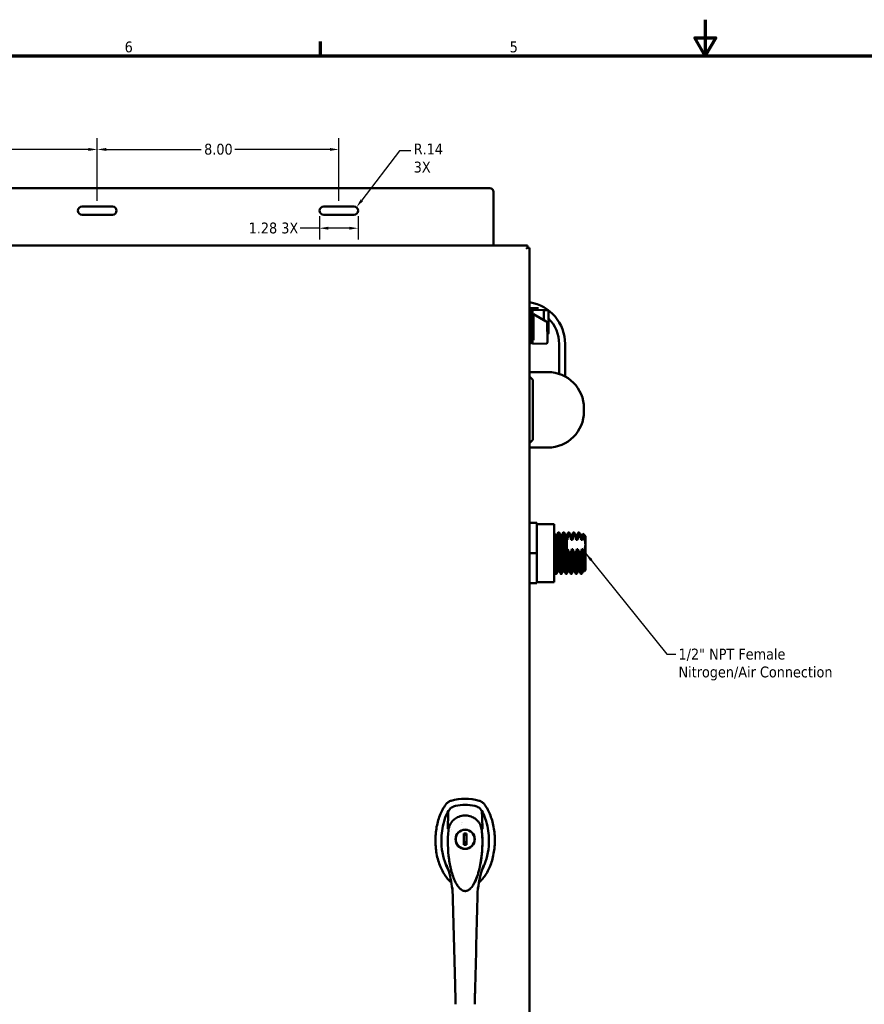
# Model space of a CAD drawing. Header units: inches. Extents: x 0 to 102, y 2 to 64.
# Tile 3 of 18: x 28 to 56, y 32 to 64. Entities that reach past the tile are written whole.
import ezdxf

# ---------------------------------------------------------------- set-up
doc = ezdxf.new("R2010")
doc.units = ezdxf.units.IN
doc.header["$LTSCALE"] = 3
doc.header["$MEASUREMENT"] = 0
for name, color, linetype, lineweight in [('Border (ANSI)', 7, 'Continuous', 70), ('Dimension (ANSI)', 7, 'Continuous', 25), ('Symbol (ANSI)', 7, 'Continuous', 25), ('Visible (ANSI)', 7, 'Continuous', 50)]:
    doc.layers.add(name, color=color, linetype=linetype, lineweight=lineweight)
doc.styles.add('Note Text (ANSI)', font='tahoma.ttf')
doc.dimstyles.new('Default (ANSI)', dxfattribs={"dimscale": 3, "dimtxt": 0.12, "dimasz": 0.098425, "dimexe": 0.125, "dimexo": 0.0625, "dimgap": 0.031496, "dimtad": 0, "dimtih": 1, "dimtoh": 1, "dimrnd": 1e-08, "dimzin": 4, "dimdsep": 46, "dimtxsty": 'Note Text (ANSI)', "dimcen": 0.09, "dimdle": 0.393701, "dimclrd": 256, "dimclre": 256, "dimclrt": 256, "dimadec": 0, "dimazin": 1, "dimtfac": 1, "dimtofl": 0, "dimtmove": 0, "dimatfit": 3, "dimfxl": 1, "dimtolj": 1, "dimtzin": 4, "dimlwd": -1, "dimlwe": -1, "dimarcsym": 0})
doc.dimstyles.new('Default (ANSI)$7', dxfattribs={"dimscale": 3, "dimtxt": 0.12, "dimasz": 0.098425, "dimexe": 0.125, "dimexo": 0.0625, "dimgap": 0.031496, "dimtad": 0, "dimtih": 1, "dimtoh": 1, "dimrnd": 1e-08, "dimzin": 4, "dimdsep": 46, "dimtxsty": 'Note Text (ANSI)', "dimcen": 0.09, "dimdle": 0.393701, "dimclrd": 256, "dimclre": 256, "dimclrt": 256, "dimadec": 0, "dimazin": 1, "dimtfac": 1, "dimtofl": 0, "dimtmove": 0, "dimatfit": 3, "dimfxl": 1, "dimtolj": 1, "dimtzin": 4, "dimlwd": -1, "dimlwe": -1, "dimarcsym": 0})

# ---------------------------------------------------------------- blocks, each defined once
blk = doc.blocks.new('Borders Default Border')
at = {"layer": 'Border (ANSI)'}
blk.add_line((12.75, 21), (12.75, 21.16), dxfattribs=at)
at = {"layer": 'Border (ANSI)', "flags": 128}
for points in [[(17, 21.4), (17, 21), (16.885, 21.2), (17.115, 21.2), (17, 21)], [(0.5, 1), (0.5, 21), (33.5, 21), (33.5, 1), (0.5, 1)]]:
    blk.add_lwpolyline(points, dxfattribs=at)
at = {"layer": 'Border (ANSI)', "char_height": 0.12, "attachment_point": 7, "style": 'Note Text (ANSI)'}
for s, insert in [('6', (10.587, 21.037)), ('5', (14.84, 21.037))]:
    blk.add_mtext(s, dxfattribs=dict(at, insert=insert))
blk = doc.blocks.new('*D9')
at = {"layer": 'Defpoints', "color": 0, "transparency": 16777216}
for p in [(30.855, 59.898), (22.855, 58.009), (30.855, 58.009)]:
    blk.add_point(p, dxfattribs=at)
at = {"layer": 'Dimension (ANSI)', "transparency": 16777216}
for p, q in [((22.855, 58.196), (22.855, 60.273)), ((30.855, 58.196), (30.855, 60.273)), ((23.15, 59.898), (26.299, 59.898)), ((30.56, 59.898), (27.411, 59.898))]:
    blk.add_line(p, q, dxfattribs=at)
for points in [[(23.15, 59.947), (23.15, 59.849), (22.855, 59.898)], [(30.56, 59.947), (30.56, 59.849), (30.855, 59.898)]]:
    blk.add_solid(points, dxfattribs=at)
at = {"layer": 'Dimension (ANSI)', "transparency": 16777216, "insert": (26.394, 60.087), "char_height": 0.36, "attachment_point": 1, "style": 'Note Text (ANSI)'}
blk.add_mtext('\\A1;8.00', dxfattribs=at)
blk = doc.blocks.new('*D10')
at = {"layer": 'Defpoints', "color": 0, "transparency": 16777216}
for p in [(38.855, 59.898), (30.855, 58.009), (38.855, 58.009)]:
    blk.add_point(p, dxfattribs=at)
at = {"layer": 'Dimension (ANSI)', "transparency": 16777216}
for p, q in [((30.855, 58.196), (30.855, 60.273)), ((38.855, 58.196), (38.855, 60.273)), ((31.15, 59.898), (34.299, 59.898)), ((38.56, 59.898), (35.411, 59.898))]:
    blk.add_line(p, q, dxfattribs=at)
for points in [[(31.15, 59.947), (31.15, 59.849), (30.855, 59.898)], [(38.56, 59.947), (38.56, 59.849), (38.855, 59.898)]]:
    blk.add_solid(points, dxfattribs=at)
at = {"layer": 'Dimension (ANSI)', "transparency": 16777216, "insert": (34.394, 60.087), "char_height": 0.36, "attachment_point": 1, "style": 'Note Text (ANSI)'}
blk.add_mtext('\\A1;8.00', dxfattribs=at)
blk = doc.blocks.new('*D12')
at = {"layer": 'Defpoints', "color": 0, "transparency": 16777216}
for p in [(38.215, 57.869), (39.495, 57.869), (39.495, 57.287)]:
    blk.add_point(p, dxfattribs=at)
at = {"layer": 'Dimension (ANSI)', "transparency": 16777216}
for p, q in [((38.215, 57.681), (38.215, 56.912)), ((39.495, 57.681), (39.495, 56.912)), ((38.215, 57.287), (37.58, 57.287)), ((39.2, 57.287), (38.51, 57.287))]:
    blk.add_line(p, q, dxfattribs=at)
for points in [[(38.51, 57.336), (38.51, 57.238), (38.215, 57.287)], [(39.2, 57.336), (39.2, 57.238), (39.495, 57.287)]]:
    blk.add_solid(points, dxfattribs=at)
at = {"layer": 'Dimension (ANSI)', "transparency": 16777216, "insert": (35.869, 57.475), "char_height": 0.36, "attachment_point": 1, "style": 'Note Text (ANSI)'}
blk.add_mtext('\\A1;\\fTahoma|b0|i0;\\H0.3600;1.28 3X', dxfattribs=at)
blk = doc.blocks.new('*D13')
at = {"layer": 'Defpoints', "color": 0, "transparency": 16777216}
for p in [(39.355, 57.869), (39.44, 57.98)]:
    blk.add_point(p, dxfattribs=at)
at = {"layer": 'Dimension (ANSI)', "transparency": 16777216}
for p, q in [((40.865, 59.85), (39.619, 58.215)), ((41.244, 59.85), (40.865, 59.85))]:
    blk.add_line(p, q, dxfattribs=at)
blk.add_solid([(39.58, 58.245), (39.658, 58.185), (39.44, 57.98)], dxfattribs=at)
at = {"layer": 'Dimension (ANSI)', "transparency": 16777216, "insert": (41.338, 60.094), "char_height": 0.36, "attachment_point": 1, "style": 'Note Text (ANSI)'}
blk.add_mtext('\\A1;\\fTahoma|b0|i0;\\H0.3600;R.14\\P\\fTahoma|b0|i0;\\H0.3600;3X', dxfattribs=at)

msp = doc.modelspace()

# ---------------------------------------------------------------- linework, layer by layer
at = {"layer": 'Visible (ANSI)'}
for p, q in [((43.855, 58.619), (17.855, 58.619)), ((43.98, 56.715), (43.98, 58.494)), ((30.355, 58.009), (31.355, 58.009)), ((38.355, 58.009), (39.355, 58.009)), ((31.355, 57.729), (30.355, 57.729)), ((39.355, 57.729), (38.355, 57.729)), ((16.87, 56.715), (45.105, 56.715)), ((45.105, 56.641), (45.066, 56.602)), ((45.105, 56.641), (45.066, 56.602)), ((45.105, 56.715), (45.105, 56.641)), ((45.179, 56.641), (45.105, 56.641)), ((45.179, 56.641), (45.179, 17.391)), ((45.477, 54.641), (45.179, 54.641)), ((45.24, 54.56), (45.179, 54.562)), ((45.24, 53.472), (45.24, 54.56)), ((45.256, 54.543), (45.24, 54.56)), ((45.256, 53.489), (45.256, 54.543)), ((45.279, 54.583), (45.279, 54.457)), ((45.279, 54.583), (45.646, 54.571)), ((45.646, 54.24), (45.646, 54.571)), ((45.649, 54.543), (45.646, 54.543)), ((45.649, 54.449), (45.649, 54.567)), ((45.768, 54.567), (45.649, 54.567)), ((45.807, 54.528), (45.807, 54.449)), ((45.279, 54.476), (45.256, 54.476)), ((45.281, 54.45), (45.279, 54.451)), ((45.279, 54.451), (45.279, 54.45)), ((45.279, 54.45), (45.281, 54.45)), ((45.303, 54.457), (45.303, 53.581)), ((45.729, 54.191), (45.303, 54.438)), ((45.649, 54.449), (45.649, 54.238)), ((45.729, 54.191), (45.763, 54.172)), ((45.807, 54.449), (45.807, 53.89)), ((45.763, 53.89), (45.763, 54.172)), ((45.807, 53.89), (45.807, 53.811)), ((45.279, 53.555), (45.256, 53.555)), ((45.279, 53.581), (45.279, 53.449)), ((45.768, 53.826), (45.768, 53.602)), ((45.768, 53.503), (45.768, 53.602)), ((45.24, 53.472), (45.179, 53.47)), ((45.256, 53.489), (45.24, 53.472)), ((45.729, 53.463), (45.279, 53.449)), ((46.155, 52.456), (46.155, 53.45)), ((46.355, 53.45), (46.355, 52.369)), ((45.179, 52.516), (45.78, 52.516)), ((45.28, 52.266), (45.179, 52.367)), ((45.28, 52.266), (45.28, 50.266)), ((46.98, 51.316), (46.98, 51.216)), ((45.28, 50.266), (45.179, 50.165)), ((45.179, 50.016), (45.78, 50.016)), ((45.415, 47.516), (45.179, 47.516)), ((45.415, 47.516), (45.415, 46.516)), ((45.995, 47.476), (45.415, 47.476)), ((45.995, 45.556), (45.995, 47.476)), ((46.078, 47.113), (46.037, 47.113)), ((46.151, 47.203), (46.13, 47.203)), ((46.244, 47.113), (46.204, 47.113)), ((46.317, 47.203), (46.297, 47.203)), ((46.411, 47.113), (46.37, 47.113)), ((46.484, 47.203), (46.463, 47.203)), ((46.496, 47.134), (46.475, 47.134)), ((46.578, 47.113), (46.537, 47.113)), ((46.651, 47.203), (46.63, 47.203)), ((46.663, 47.134), (46.642, 47.134)), ((46.744, 47.113), (46.704, 47.113)), ((46.817, 47.203), (46.797, 47.203)), ((46.829, 47.134), (46.809, 47.134)), ((46.911, 47.113), (46.87, 47.113)), ((47.033, 47.078), (46.943, 47.168)), ((47.033, 47.078), (47.033, 45.953)), ((46.408, 46.955), (46.408, 46.646)), ((46.431, 46.955), (46.408, 46.955)), ((46.598, 46.955), (46.556, 46.955)), ((46.764, 46.955), (46.723, 46.955)), ((46.931, 46.955), (46.889, 46.955)), ((45.415, 46.516), (45.179, 46.516)), ((45.415, 46.516), (45.415, 45.516)), ((46.408, 46.646), (46.447, 46.646)), ((46.408, 46.646), (46.408, 46.646)), ((46.507, 46.468), (46.528, 46.468)), ((46.572, 46.646), (46.614, 46.646)), ((46.673, 46.468), (46.694, 46.468)), ((46.739, 46.646), (46.78, 46.646)), ((46.84, 46.468), (46.861, 46.468)), ((46.905, 46.646), (46.947, 46.646)), ((46.067, 45.828), (46.047, 45.828)), ((46.16, 45.918), (46.119, 45.918)), ((46.234, 45.828), (46.213, 45.828)), ((46.327, 45.918), (46.286, 45.918)), ((46.401, 45.828), (46.38, 45.828)), ((46.493, 45.918), (46.453, 45.918)), ((46.567, 45.828), (46.547, 45.828)), ((46.66, 45.918), (46.619, 45.918)), ((46.734, 45.828), (46.713, 45.828)), ((46.827, 45.918), (46.786, 45.918)), ((46.901, 45.828), (46.88, 45.828)), ((46.993, 45.918), (46.953, 45.918)), ((46.994, 45.917), (46.992, 45.92)), ((47.033, 45.953), (46.996, 45.916)), ((45.415, 45.516), (45.179, 45.516)), ((45.995, 45.556), (45.415, 45.556)), ((42.575, 37.348), (42.575, 37.348)), ((42.928, 37.512), (42.928, 37.511)), ((42.997, 37.217), (43.087, 37.217)), ((42.997, 37.156), (42.997, 37.217)), ((43.087, 37.217), (43.087, 37.156)), ((43.584, 37.389), (43.584, 37.389)), ((42.439, 37.146), (42.439, 37.146)), ((43.087, 37.177), (42.997, 37.177)), ((42.997, 37.126), (42.997, 37.156)), ((42.997, 36.961), (43.036, 36.961)), ((42.997, 36.903), (42.997, 36.933)), ((42.997, 36.843), (42.997, 36.903)), ((43.036, 36.882), (43.036, 36.961)), ((43.087, 37.156), (43.087, 37.126)), ((43.087, 36.933), (43.087, 36.903)), ((43.087, 36.903), (43.087, 36.843)), ((43.645, 37.146), (43.645, 37.146)), ((42.997, 36.882), (43.087, 36.882)), ((43.087, 36.843), (42.997, 36.843)), ((42.618, 35.569), (42.618, 35.569)), ((42.624, 35.428), (42.708, 32.194)), ((43.466, 35.569), (43.466, 35.569)), ((42.708, 32.194), (42.721, 31.693)), ((42.721, 31.693), (42.725, 31.558)), ((43.363, 31.693), (43.359, 31.558))]:
    msp.add_line(p, q, dxfattribs=at)
for radius in [0.319, 0.313]:
    msp.add_circle((43.042, 37.03), radius, dxfattribs=at)
for centre, radius, start, end in [((43.855, 58.494), 0.125, 0, 90), ((30.355, 57.869), 0.14, 90, 270), ((31.355, 57.869), 0.14, 270, 90), ((38.355, 57.869), 0.14, 90, 270), ((39.355, 57.869), 0.14, 270, 90), ((44.955, 53.45), 1.4, 0, 80.7931), ((44.955, 53.45), 1.2, 70.3261, 79.2417), ((45.768, 54.528), 0.0394, 0, 90), ((44.955, 53.45), 1.2, 0, 44.7806), ((45.768, 53.811), 0.0394, 270, 0), ((45.78, 51.316), 1.2, 0, 90), ((45.78, 51.216), 1.2, 270, 0), ((43.042, 36.597), 1.772, 74.9253, 105.0747), ((43.042, 36.597), 1.575, 78.2487, 101.7513), ((43.042, 36.597), 1.575, 78.2975, 101.7025), ((42.888, 37.579), 0.0394, 12.8547, 12.8581)]:
    msp.add_arc(centre, radius, start, end, dxfattribs=at)
msp.add_ellipse((43.617, 37.382), major_axis=(0.00085, -0.00555), ratio=0.056077, start_param=6.11373, end_param=6.735281, dxfattribs=at)
for points, knots in [([(45.303, 54.457), (45.299, 54.457), (45.295, 54.457), (45.287, 54.457), (45.283, 54.457), (45.279, 54.457)], [-0.06004043, -0.06004043, -0.06004043, -0.06004043, -0.0300204, -0.0300204, -0.00000101, -0.00000101, -0.00000101, -0.00000101]), ([(45.763, 53.89), (45.763, 53.878), (45.764, 53.866), (45.767, 53.844), (45.768, 53.835), (45.768, 53.826)], [0.3466296, 0.3466296, 0.3466296, 0.3466296, 0.4359606, 0.4359606, 0.5090236, 0.5090236, 0.5090236, 0.5090236]), ([(45.279, 53.581), (45.283, 53.581), (45.287, 53.581), (45.295, 53.581), (45.299, 53.581), (45.303, 53.581)], [-0.06003988, -0.06003988, -0.06003988, -0.06003988, -0.03002091, -0.03002091, -0.000001, -0.000001, -0.000001, -0.000001]), ([(45.768, 53.503), (45.768, 53.5), (45.767, 53.498), (45.766, 53.491), (45.765, 53.487), (45.761, 53.48), (45.758, 53.477), (45.752, 53.471), (45.749, 53.469), (45.74, 53.465), (45.735, 53.464), (45.729, 53.463)], [0, 0, 0, 0, 0.0184322, 0.0184322, 0.0500649, 0.0500649, 0.0816976, 0.0816976, 0.1133302, 0.1133302, 0.1531598, 0.1531598, 0.1531598, 0.1531598]), ([(46.038, 47.111), (46.04, 47.108), (46.042, 47.101), (46.047, 47.07), (46.05, 47.035), (46.057, 46.939), (46.061, 46.88), (46.067, 46.744), (46.071, 46.668), (46.078, 46.513), (46.081, 46.435), (46.088, 46.285), (46.092, 46.215), (46.099, 46.092), (46.102, 46.04), (46.109, 45.961), (46.112, 45.935), (46.117, 45.92), (46.118, 45.918), (46.119, 45.918)], [70.368099, 70.368099, 70.368099, 70.368099, 70.670307, 70.670307, 71.259839, 71.259839, 71.853374, 71.853374, 72.454776, 72.454776, 73.047262, 73.047262, 73.636947, 73.636947, 74.231153, 74.231153, 74.832122, 74.832122, 75.038444, 75.038444, 75.038444, 75.038444]), ([(46.205, 47.111), (46.206, 47.109), (46.208, 47.104), (46.212, 47.08), (46.216, 47.048), (46.223, 46.958), (46.226, 46.9), (46.233, 46.768), (46.236, 46.694), (46.243, 46.54), (46.247, 46.462), (46.254, 46.311), (46.257, 46.24), (46.264, 46.112), (46.268, 46.057), (46.274, 45.972), (46.278, 45.943), (46.283, 45.922), (46.285, 45.918), (46.286, 45.918)], [79.940656, 79.940656, 79.940656, 79.940656, 80.174405, 80.174405, 80.764283, 80.764283, 81.360194, 81.360194, 81.958035, 81.958035, 82.548477, 82.548477, 83.13858, 83.13858, 83.735143, 83.735143, 84.332032, 84.332032, 84.6091, 84.6091, 84.6091, 84.6091]), ([(46.371, 47.111), (46.372, 47.11), (46.373, 47.107), (46.378, 47.089), (46.381, 47.061), (46.388, 46.977), (46.392, 46.922), (46.398, 46.794), (46.402, 46.722), (46.407, 46.646)], [89.510068, 89.510068, 89.510068, 89.510068, 89.669131, 89.669131, 90.260401, 90.260401, 90.856643, 90.856643, 91.450939, 91.450939, 91.450939, 91.450939]), ([(46.475, 47.134), (46.466, 47.105), (46.457, 47.075), (46.442, 47.015), (46.435, 46.986), (46.431, 46.955)], [-0.5366487, -0.5366487, -0.5366487, -0.5366487, -0.26808, -0.26808, 0, 0, 0, 0]), ([(46.556, 46.955), (46.548, 46.986), (46.539, 47.016), (46.519, 47.075), (46.508, 47.104), (46.496, 47.134)], [-0.5508385, -0.5508385, -0.5508385, -0.5508385, -0.2749999, -0.2749999, -0.000001, -0.000001, -0.000001, -0.000001]), ([(46.538, 47.111), (46.54, 47.109), (46.541, 47.102), (46.545, 47.081), (46.547, 47.063), (46.552, 47.016), (46.554, 46.988), (46.556, 46.955)], [2.843857, 2.843857, 2.843857, 2.843857, 3.123626, 3.123626, 3.492079, 3.492079, 3.859476, 3.859476, 3.859476, 3.859476]), ([(46.578, 47.113), (46.582, 47.113), (46.587, 47.085), (46.592, 47.033), (46.594, 47.011), (46.596, 46.985), (46.598, 46.955)], [-0.198784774, -0.198784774, -0.198784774, -0.198784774, -0.193936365, -0.193936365, -0.193936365, -0.191895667, -0.191895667, -0.191895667, -0.191895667]), ([(46.642, 47.134), (46.632, 47.105), (46.623, 47.075), (46.608, 47.015), (46.602, 46.986), (46.598, 46.955)], [-0.5366487, -0.5366487, -0.5366487, -0.5366487, -0.26808, -0.26808, 0, 0, 0, 0]), ([(46.723, 46.955), (46.715, 46.986), (46.706, 47.016), (46.686, 47.075), (46.675, 47.104), (46.663, 47.134)], [-0.5508383, -0.5508383, -0.5508383, -0.5508383, -0.2749997, -0.2749997, -0.000001, -0.000001, -0.000001, -0.000001]), ([(46.705, 47.111), (46.706, 47.109), (46.708, 47.102), (46.712, 47.081), (46.714, 47.063), (46.718, 47.016), (46.72, 46.988), (46.723, 46.955)], [2.843491, 2.843491, 2.843491, 2.843491, 3.123147, 3.123147, 3.491452, 3.491452, 3.858702, 3.858702, 3.858702, 3.858702]), ([(46.744, 47.113), (46.749, 47.113), (46.754, 47.085), (46.758, 47.033), (46.76, 47.011), (46.762, 46.985), (46.764, 46.955)], [-0.140603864, -0.140603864, -0.140603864, -0.140603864, -0.135755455, -0.135755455, -0.135755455, -0.133714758, -0.133714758, -0.133714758, -0.133714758]), ([(46.809, 47.134), (46.799, 47.105), (46.79, 47.075), (46.775, 47.015), (46.769, 46.986), (46.764, 46.955)], [-0.5366487, -0.5366487, -0.5366487, -0.5366487, -0.26808, -0.26808, 0, 0, 0, 0]), ([(46.889, 46.955), (46.882, 46.986), (46.873, 47.016), (46.853, 47.075), (46.842, 47.104), (46.829, 47.134)], [-0.5508384, -0.5508384, -0.5508384, -0.5508384, -0.2749998, -0.2749998, -0.000001, -0.000001, -0.000001, -0.000001]), ([(46.872, 47.111), (46.873, 47.109), (46.875, 47.102), (46.879, 47.081), (46.881, 47.063), (46.885, 47.016), (46.887, 46.988), (46.889, 46.955)], [2.843491, 2.843491, 2.843491, 2.843491, 3.123147, 3.123147, 3.491452, 3.491452, 3.858703, 3.858703, 3.858703, 3.858703]), ([(46.911, 47.113), (46.916, 47.113), (46.921, 47.085), (46.925, 47.033), (46.927, 47.011), (46.929, 46.985), (46.931, 46.955)], [-0.082422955, -0.082422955, -0.082422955, -0.082422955, -0.077574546, -0.077574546, -0.077574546, -0.075533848, -0.075533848, -0.075533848, -0.075533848]), ([(46.952, 47.058), (46.948, 47.041), (46.944, 47.024), (46.937, 46.99), (46.933, 46.973), (46.931, 46.955)], [-0.3063596, -0.3063596, -0.3063596, -0.3063596, -0.1532068, -0.1532068, 0, 0, 0, 0]), ([(46.952, 47.058), (46.951, 47.079), (46.951, 47.097), (46.949, 47.126), (46.948, 47.138), (46.945, 47.164), (46.943, 47.17), (46.942, 47.168)], [-3.500098, -3.500098, -3.500098, -3.500098, -3.222159, -3.222159, -2.948082, -2.948082, -2.457722, -2.457722, -2.457722, -2.457722]), ([(46.407, 46.646), (46.407, 46.599), (46.41, 46.551), (46.414, 46.455), (46.416, 46.407), (46.422, 46.285), (46.425, 46.215), (46.432, 46.09), (46.436, 46.038), (46.442, 45.959), (46.446, 45.934), (46.451, 45.92), (46.452, 45.918), (46.453, 45.918)], [0.000095, 0.000095, 0.000095, 0.000095, 0.367275, 0.367275, 0.73561, 0.73561, 1.327845, 1.327845, 1.929471, 1.929471, 2.531161, 2.531161, 2.727183, 2.727183, 2.727183, 2.727183]), ([(46.447, 46.646), (46.455, 46.616), (46.464, 46.586), (46.484, 46.527), (46.495, 46.497), (46.507, 46.468)], [-0.5508385, -0.5508385, -0.5508385, -0.5508385, -0.2749999, -0.2749999, -0.000001, -0.000001, -0.000001, -0.000001]), ([(46.447, 46.646), (46.449, 46.603), (46.451, 46.559), (46.453, 46.516), (46.457, 46.413), (46.462, 46.306), (46.467, 46.217), (46.471, 46.128), (46.476, 46.05), (46.481, 45.999), (46.484, 45.955), (46.489, 45.927), (46.492, 45.92)], [-0.24446115, -0.24446115, -0.24446115, -0.24446115, -0.24242046, -0.24242046, -0.24242046, -0.23757205, -0.23757205, -0.23757205, -0.23272364, -0.23272364, -0.23272364, -0.22858688, -0.22858688, -0.22858688, -0.22858688]), ([(46.528, 46.468), (46.537, 46.497), (46.546, 46.527), (46.561, 46.586), (46.567, 46.616), (46.572, 46.646)], [-0.5366487, -0.5366487, -0.5366487, -0.5366487, -0.2680801, -0.2680801, -0.0000001, -0.0000001, -0.0000001, -0.0000001]), ([(46.572, 46.646), (46.574, 46.599), (46.576, 46.551), (46.58, 46.455), (46.583, 46.407), (46.588, 46.285), (46.592, 46.215), (46.599, 46.091), (46.602, 46.038), (46.609, 45.959), (46.613, 45.934), (46.617, 45.92), (46.618, 45.918), (46.62, 45.918)], [0, 0, 0, 0, 0.367324, 0.367324, 0.735703, 0.735703, 1.327942, 1.327942, 1.929515, 1.929515, 2.531027, 2.531027, 2.727066, 2.727066, 2.727066, 2.727066]), ([(46.614, 46.646), (46.621, 46.616), (46.63, 46.586), (46.65, 46.527), (46.661, 46.497), (46.673, 46.468)], [-0.5508385, -0.5508385, -0.5508385, -0.5508385, -0.2749998, -0.2749998, -0.000001, -0.000001, -0.000001, -0.000001]), ([(46.614, 46.646), (46.616, 46.603), (46.618, 46.559), (46.619, 46.516), (46.624, 46.413), (46.629, 46.306), (46.633, 46.217), (46.638, 46.128), (46.643, 46.05), (46.647, 45.999), (46.651, 45.955), (46.655, 45.927), (46.659, 45.92)], [-0.18628024, -0.18628024, -0.18628024, -0.18628024, -0.18423955, -0.18423955, -0.18423955, -0.17939114, -0.17939114, -0.17939114, -0.17454273, -0.17454273, -0.17454273, -0.17040597, -0.17040597, -0.17040597, -0.17040597]), ([(46.694, 46.468), (46.704, 46.497), (46.713, 46.527), (46.728, 46.586), (46.734, 46.616), (46.739, 46.646)], [-0.5366487, -0.5366487, -0.5366487, -0.5366487, -0.2680801, -0.2680801, -0.0000001, -0.0000001, -0.0000001, -0.0000001]), ([(46.739, 46.646), (46.741, 46.599), (46.743, 46.551), (46.747, 46.455), (46.749, 46.407), (46.755, 46.285), (46.758, 46.215), (46.765, 46.091), (46.769, 46.038), (46.776, 45.959), (46.779, 45.934), (46.784, 45.92), (46.785, 45.918), (46.786, 45.918)], [0, 0, 0, 0, 0.367324, 0.367324, 0.735703, 0.735703, 1.327942, 1.327942, 1.929574, 1.929574, 2.531268, 2.531268, 2.727386, 2.727386, 2.727386, 2.727386]), ([(46.78, 46.646), (46.788, 46.616), (46.797, 46.586), (46.817, 46.527), (46.828, 46.497), (46.84, 46.468)], [-0.5508385, -0.5508385, -0.5508385, -0.5508385, -0.2749998, -0.2749998, -0.000001, -0.000001, -0.000001, -0.000001]), ([(46.78, 46.646), (46.782, 46.603), (46.784, 46.559), (46.786, 46.516), (46.791, 46.413), (46.796, 46.306), (46.8, 46.217), (46.805, 46.128), (46.809, 46.05), (46.814, 45.999), (46.818, 45.955), (46.822, 45.927), (46.826, 45.92)], [-0.12809933, -0.12809933, -0.12809933, -0.12809933, -0.12605864, -0.12605864, -0.12605864, -0.12121023, -0.12121023, -0.12121023, -0.11636182, -0.11636182, -0.11636182, -0.11222506, -0.11222506, -0.11222506, -0.11222506]), ([(46.861, 46.468), (46.871, 46.497), (46.88, 46.527), (46.895, 46.586), (46.901, 46.616), (46.905, 46.646)], [-0.5366487, -0.5366487, -0.5366487, -0.5366487, -0.2680803, -0.2680803, -0.0000003, -0.0000003, -0.0000003, -0.0000003]), ([(46.905, 46.646), (46.907, 46.599), (46.91, 46.551), (46.914, 46.455), (46.916, 46.407), (46.922, 46.285), (46.925, 46.215), (46.932, 46.091), (46.936, 46.038), (46.942, 45.959), (46.946, 45.934), (46.951, 45.92), (46.952, 45.918), (46.953, 45.918)], [0, 0, 0, 0, 0.367324, 0.367324, 0.735703, 0.735703, 1.327941, 1.327941, 1.929574, 1.929574, 2.531268, 2.531268, 2.727385, 2.727385, 2.727385, 2.727385]), ([(46.947, 46.646), (46.95, 46.634), (46.953, 46.622), (46.96, 46.598), (46.964, 46.586), (46.968, 46.574)], [-0.219037, -0.219037, -0.219037, -0.219037, -0.1095092, -0.1095092, -0.000001, -0.000001, -0.000001, -0.000001]), ([(46.947, 46.646), (46.949, 46.603), (46.951, 46.559), (46.953, 46.516), (46.957, 46.413), (46.962, 46.306), (46.967, 46.217), (46.971, 46.128), (46.976, 46.05), (46.981, 45.999), (46.984, 45.955), (46.989, 45.927), (46.992, 45.92)], [-0.06991843, -0.06991843, -0.06991843, -0.06991843, -0.06787773, -0.06787773, -0.06787773, -0.06302932, -0.06302932, -0.06302932, -0.05818091, -0.05818091, -0.05818091, -0.05404415, -0.05404415, -0.05404415, -0.05404415]), ([(46.996, 45.916), (46.995, 45.916), (46.994, 45.917), (46.992, 45.924), (46.991, 45.936), (46.987, 45.982), (46.985, 46.025), (46.982, 46.107), (46.98, 46.137), (46.978, 46.199), (46.977, 46.229), (46.975, 46.309), (46.974, 46.36), (46.971, 46.465), (46.969, 46.52), (46.968, 46.574)], [-2.576323, -2.576323, -2.576323, -2.576323, -2.382248, -2.382248, -1.996881, -1.996881, -1.39029, -1.39029, -1.087033, -1.087033, -0.815652, -0.815652, -0.412897, -0.412897, -0.000001, -0.000001, -0.000001, -0.000001]), ([(42.397, 38.18), (42.419, 38.211), (42.446, 38.237), (42.509, 38.281), (42.544, 38.297), (42.581, 38.307)], [0.0000008, 0.0000008, 0.0000008, 0.0000008, 0.2874242, 0.2874242, 0.5808974, 0.5808974, 0.5808974, 0.5808974]), ([(43.503, 38.307), (43.539, 38.297), (43.574, 38.282), (43.637, 38.238), (43.664, 38.211), (43.687, 38.18)], [0, 0, 0, 0, 0.2872369, 0.2872369, 0.5811468, 0.5811468, 0.5811468, 0.5811468]), ([(42.397, 38.18), (42.322, 38.076), (42.192, 37.83), (42.074, 37.385), (42.044, 36.904), (42.106, 36.431), (42.253, 36.009), (42.429, 35.742), (42.55, 35.625), (42.586, 35.594)], [-8.710474, -8.710474, -8.710474, -8.710474, -8.407062, -8.103651, -7.80024, -7.496829, -7.193418, -6.890007, -6.764514, -6.764514, -6.764514, -6.764514]), ([(42.483, 36.019), (42.452, 36.074), (42.424, 36.133), (42.302, 36.435), (42.251, 36.723), (42.257, 37.198), (42.279, 37.409), (42.397, 37.807), (42.46, 37.92), (42.487, 37.968)], [0.89752, 0.89752, 0.89752, 0.89752, 1.132262, 1.132262, 1.993995, 1.993995, 2.509347, 2.509347, 2.945789, 2.945789, 2.945789, 2.945789]), ([(42.487, 37.968), (42.5, 37.99), (42.514, 38.01), (42.548, 38.047), (42.566, 38.064), (42.607, 38.093), (42.629, 38.106), (42.675, 38.126), (42.698, 38.134), (42.723, 38.139)], [0, 0, 0, 0, 0.1879239, 0.1879239, 0.3801337, 0.3801337, 0.572343, 0.572343, 0.7602664, 0.7602664, 0.7602664, 0.7602664]), ([(42.721, 38.138), (42.699, 38.134), (42.677, 38.127), (42.654, 38.117), (42.653, 38.116), (42.652, 38.116)], [-0.6974173, -0.6974173, -0.6974173, -0.6974173, -0.5214291, -0.5214291, -0.5109745, -0.5109745, -0.5109745, -0.5109745]), ([(43.361, 38.139), (43.386, 38.134), (43.409, 38.126), (43.455, 38.106), (43.477, 38.093), (43.518, 38.064), (43.536, 38.047), (43.57, 38.01), (43.584, 37.99), (43.597, 37.968)], [0, 0, 0, 0, 0.1879234, 0.1879234, 0.3801327, 0.3801327, 0.5723425, 0.5723425, 0.7602664, 0.7602664, 0.7602664, 0.7602664]), ([(43.432, 38.116), (43.431, 38.116), (43.43, 38.117), (43.407, 38.127), (43.385, 38.134), (43.363, 38.138)], [-0.1864271, -0.1864271, -0.1864271, -0.1864271, -0.1759946, -0.1759946, 0, 0, 0, 0]), ([(43.498, 35.594), (43.534, 35.625), (43.655, 35.742), (43.831, 36.009), (43.978, 36.431), (44.04, 36.904), (44.01, 37.385), (43.892, 37.83), (43.762, 38.076), (43.687, 38.18)], [-5.801857, -5.801857, -5.801857, -5.801857, -5.676363, -5.372952, -5.069541, -4.76613, -4.462719, -4.159308, -3.855897, -3.855897, -3.855897, -3.855897]), ([(43.597, 37.968), (43.624, 37.92), (43.687, 37.807), (43.805, 37.409), (43.827, 37.198), (43.833, 36.723), (43.782, 36.435), (43.66, 36.133), (43.632, 36.074), (43.601, 36.019)], [0.000049, 0.000049, 0.000049, 0.000049, 0.423801, 0.423801, 0.924167, 0.924167, 1.760841, 1.760841, 1.988758, 1.988758, 1.988758, 1.988758]), ([(42.49, 37.324), (42.49, 37.324), (42.49, 37.324), (42.49, 37.329), (42.491, 37.333), (42.493, 37.348), (42.494, 37.36), (42.503, 37.407), (42.513, 37.442), (42.551, 37.538), (42.587, 37.597), (42.639, 37.652), (42.644, 37.657), (42.652, 37.665), (42.655, 37.668), (42.659, 37.671), (42.661, 37.673), (42.663, 37.675), (42.663, 37.675), (42.665, 37.676), (42.666, 37.677), (42.666, 37.678)], [0.001011, 0.001011, 0.001011, 0.001011, 0.002469, 0.002469, 0.034075, 0.034075, 0.12893, 0.12893, 0.41445, 0.41445, 0.942005, 0.942005, 1.001002, 1.001002, 1.030564, 1.030564, 1.045352, 1.045352, 1.052747, 1.052747, 1.060141, 1.060141, 1.060141, 1.060141]), ([(42.666, 37.678), (42.702, 37.708), (42.742, 37.735), (42.844, 37.787), (42.911, 37.807), (43.037, 37.822), (43.099, 37.819), (43.213, 37.795), (43.267, 37.775), (43.353, 37.727), (43.387, 37.704), (43.418, 37.678)], [0, 0, 0, 0, 0.367513, 0.367513, 0.882944, 0.882944, 1.3381, 1.3381, 1.774568, 1.774568, 2.090838, 2.090838, 2.090838, 2.090838]), ([(43.418, 37.678), (43.418, 37.677), (43.419, 37.677), (43.422, 37.674), (43.425, 37.672), (43.436, 37.661), (43.444, 37.653), (43.476, 37.62), (43.497, 37.592), (43.543, 37.516), (43.565, 37.464), (43.586, 37.382), (43.591, 37.353), (43.594, 37.324)], [0, 0, 0, 0, 0.004633, 0.004633, 0.034283, 0.034283, 0.123287, 0.123287, 0.391493, 0.391493, 0.826884, 0.826884, 1.061842, 1.061842, 1.061842, 1.061842]), ([(42.754, 35.551), (42.718, 35.614), (42.688, 35.681), (42.636, 35.816), (42.614, 35.885), (42.557, 36.089), (42.53, 36.226), (42.465, 36.684), (42.457, 37.009), (42.49, 37.324)], [0.000601, 0.000601, 0.000601, 0.000601, 0.561125, 0.561125, 1.114937, 1.114937, 2.198239, 2.198239, 4.71739, 4.71739, 4.71739, 4.71739]), ([(42.466, 37.377), (42.467, 37.379), (42.469, 37.381), (42.474, 37.383), (42.477, 37.385), (42.482, 37.386), (42.489, 37.387), (42.492, 37.388), (42.496, 37.388), (42.5, 37.389)], [0, 0, 0, 0, 0.3515914, 0.3515914, 0.3515914, 0.6722212, 0.6722212, 0.6722212, 0.8387694, 0.8387694, 0.8387694, 0.8387694]), ([(43.594, 37.324), (43.594, 37.324), (43.594, 37.324), (43.594, 37.324), (43.594, 37.323), (43.594, 37.323), (43.594, 37.323), (43.594, 37.323), (43.594, 37.323), (43.595, 37.322), (43.595, 37.322), (43.595, 37.318), (43.595, 37.315), (43.596, 37.307), (43.597, 37.302), (43.598, 37.285), (43.599, 37.272), (43.603, 37.225), (43.606, 37.192), (43.613, 37.067), (43.615, 36.976), (43.611, 36.725), (43.6, 36.564), (43.554, 36.217), (43.517, 36.03), (43.433, 35.772), (43.403, 35.696), (43.362, 35.611), (43.352, 35.591), (43.336, 35.561), (43.329, 35.549), (43.33, 35.55)], [0, 0, 0, 0, 0.000122, 0.000122, 0.000325, 0.000325, 0.001137, 0.001137, 0.002761, 0.002761, 0.006009, 0.006009, 0.031994, 0.031994, 0.069953, 0.069953, 0.171181, 0.171181, 0.441141, 0.441141, 1.161396, 1.161396, 2.418863, 2.418863, 3.888521, 3.888521, 4.513862, 4.513862, 4.613853, 4.613853, 4.713843, 4.713843, 4.713843, 4.713843]), ([(43.594, 37.324), (43.633, 36.949), (43.617, 36.558), (43.507, 36), (43.459, 35.821), (43.369, 35.625), (43.356, 35.597), (43.338, 35.564), (43.335, 35.559), (43.331, 35.553), (43.331, 35.552), (43.33, 35.551), (43.33, 35.551), (43.33, 35.551), (43.33, 35.551), (43.33, 35.551)], [0, 0, 0, 0, 2.999517, 2.999517, 4.415056, 4.415056, 4.656374, 4.656374, 4.701597, 4.701597, 4.710869, 4.710869, 4.711014, 4.711014, 4.71105, 4.71105, 4.71105, 4.71105]), ([(43.584, 37.389), (43.588, 37.388), (43.592, 37.388), (43.595, 37.387), (43.601, 37.386), (43.607, 37.385), (43.61, 37.383), (43.615, 37.381), (43.617, 37.379), (43.618, 37.377)], [0.1615387, 0.1615387, 0.1615387, 0.1615387, 0.3266969, 0.3266969, 0.3266969, 0.6478226, 0.6478226, 0.6478226, 1, 1, 1, 1]), ([(42.616, 35.375), (42.592, 35.611), (42.543, 35.839), (42.457, 36.098), (42.441, 36.143), (42.424, 36.187)], [0.68035, 0.68035, 0.68035, 0.68035, 2.62953, 2.62953, 3.044379, 3.044379, 3.044379, 3.044379]), ([(43.322, 35.536), (43.297, 35.494), (43.269, 35.453), (43.211, 35.389), (43.182, 35.363), (43.133, 35.335), (43.114, 35.327), (43.083, 35.318), (43.07, 35.315), (43.052, 35.314), (43.047, 35.314), (43.033, 35.314), (43.025, 35.314), (42.996, 35.318), (42.975, 35.324), (42.935, 35.343), (42.915, 35.356), (42.872, 35.389), (42.85, 35.412), (42.805, 35.467), (42.782, 35.501), (42.762, 35.536)], [0, 0, 0, 0, 0.373289, 0.373289, 0.659136, 0.659136, 0.809124, 0.809124, 0.907003, 0.907003, 0.948342, 0.948342, 1.01042, 1.01042, 1.172094, 1.172094, 1.348629, 1.348629, 1.586346, 1.586346, 1.893766, 1.893766, 1.893766, 1.893766]), ([(43.376, 32.194), (43.39, 32.729), (43.404, 33.27), (43.418, 33.811), (43.432, 34.351), (43.446, 34.892), (43.46, 35.428)], [0, 0, 0, 0, 0.5, 0.5, 0.5, 1, 1, 1, 1]), ([(43.363, 31.693), (43.363, 31.72), (43.364, 31.752), (43.366, 31.824), (43.367, 31.864), (43.369, 31.95), (43.371, 31.997), (43.373, 32.093), (43.374, 32.143), (43.376, 32.194)], [0, 0, 0, 0, 0.25, 0.25, 0.5, 0.5, 0.75, 0.75, 1, 1, 1, 1])]:
    msp.add_open_spline(points, degree=3, knots=knots, dxfattribs=at)
for points in [[(45.995, 47.186), (46.009, 47.161), (46.024, 47.136), (46.038, 47.111)], [(46.077, 47.113), (46.094, 47.143), (46.111, 47.172), (46.128, 47.202)], [(46.152, 47.202), (46.17, 47.172), (46.187, 47.141), (46.205, 47.111)], [(46.243, 47.113), (46.261, 47.143), (46.278, 47.172), (46.295, 47.202)], [(46.319, 47.202), (46.337, 47.172), (46.354, 47.141), (46.371, 47.111)], [(46.41, 47.113), (46.427, 47.143), (46.444, 47.172), (46.462, 47.202)], [(46.486, 47.202), (46.503, 47.172), (46.521, 47.141), (46.538, 47.111)], [(46.577, 47.113), (46.594, 47.143), (46.611, 47.172), (46.628, 47.202)], [(46.652, 47.202), (46.67, 47.172), (46.687, 47.141), (46.705, 47.111)], [(46.743, 47.113), (46.761, 47.143), (46.778, 47.172), (46.795, 47.202)], [(46.819, 47.202), (46.837, 47.172), (46.854, 47.141), (46.871, 47.111)], [(46.91, 47.113), (46.921, 47.131), (46.931, 47.149), (46.942, 47.168)], [(46.045, 45.83), (46.028, 45.858), (46.012, 45.887), (45.995, 45.916)], [(46.12, 45.918), (46.103, 45.889), (46.086, 45.859), (46.069, 45.83)], [(46.212, 45.83), (46.194, 45.86), (46.177, 45.89), (46.159, 45.92)], [(46.287, 45.918), (46.27, 45.889), (46.253, 45.859), (46.236, 45.83)], [(46.378, 45.83), (46.361, 45.86), (46.343, 45.89), (46.326, 45.92)], [(46.454, 45.918), (46.437, 45.889), (46.42, 45.859), (46.402, 45.83)], [(46.545, 45.83), (46.527, 45.86), (46.51, 45.89), (46.492, 45.92)], [(46.62, 45.918), (46.603, 45.889), (46.586, 45.859), (46.569, 45.83)], [(46.712, 45.83), (46.694, 45.86), (46.677, 45.89), (46.659, 45.92)], [(46.787, 45.918), (46.77, 45.889), (46.753, 45.859), (46.736, 45.83)], [(46.878, 45.83), (46.861, 45.86), (46.843, 45.89), (46.826, 45.92)], [(46.954, 45.918), (46.937, 45.889), (46.92, 45.859), (46.902, 45.83)], [(42.487, 37.968), (42.48, 37.771), (42.473, 37.574), (42.466, 37.377)], [(43.618, 37.377), (43.611, 37.574), (43.604, 37.771), (43.597, 37.968)], [(43.418, 37.678), (43.418, 37.678), (43.418, 37.678), (43.418, 37.678)], [(42.466, 37.377), (42.466, 37.377), (42.466, 37.377), (42.466, 37.377)], [(42.49, 37.324), (42.49, 37.324), (42.49, 37.324), (42.49, 37.324)], [(43.594, 37.324), (43.594, 37.324), (43.594, 37.324), (43.594, 37.324)], [(43.66, 36.187), (43.563, 35.935), (43.497, 35.66), (43.468, 35.374)], [(42.762, 35.537), (42.759, 35.541), (42.757, 35.546), (42.754, 35.551)], [(42.762, 35.537), (42.762, 35.537), (42.762, 35.536), (42.762, 35.536)], [(43.33, 35.551), (43.327, 35.546), (43.325, 35.541), (43.322, 35.537)], [(43.322, 35.536), (43.322, 35.536), (43.322, 35.537), (43.322, 35.537)]]:
    msp.add_open_spline(points, degree=3, dxfattribs=at)
for points, weights, knots in [([(45.995, 47.144), (45.997, 47.129), (45.998, 47.111), (46.005, 47.019), (46.012, 46.86), (46.019, 46.7), (46.026, 46.516), (46.033, 46.332), (46.04, 46.172), (46.047, 46.012), (46.054, 45.92), (46.06, 45.828), (46.067, 45.828), (46.068, 45.828), (46.069, 45.83)], [0.988961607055, 0.993072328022, 1, 0.965925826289, 1, 0.965925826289, 1, 0.965925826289, 1, 0.965925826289, 1, 0.965925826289, 1, 0.995658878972, 0.992423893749], [0.63945916, 0.63945916, 0.63945916, 0.64035088, 0.64035088, 0.64473684, 0.64473684, 0.64912281, 0.64912281, 0.65350877, 0.65350877, 0.65789474, 0.65789474, 0.6622807, 0.6622807, 0.66283948, 0.66283948, 0.66283948]), ([(46.078, 47.113), (46.085, 47.113), (46.092, 47.033), (46.099, 46.953), (46.106, 46.814), (46.113, 46.676), (46.119, 46.516), (46.126, 46.356), (46.133, 46.217), (46.14, 46.079), (46.147, 45.999), (46.153, 45.931), (46.159, 45.92)], [1, 0.965925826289, 1, 0.965925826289, 1, 0.965925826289, 1, 0.965925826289, 1, 0.965925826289, 1, 0.970927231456, 0.991465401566], [0.63596491, 0.63596491, 0.63596491, 0.64035088, 0.64035088, 0.64473684, 0.64473684, 0.64912281, 0.64912281, 0.65350877, 0.65350877, 0.65789474, 0.65789474, 0.66163693, 0.66163693, 0.66163693]), ([(46.128, 47.202), (46.129, 47.203), (46.13, 47.203), (46.137, 47.203), (46.144, 47.111), (46.151, 47.019), (46.158, 46.86), (46.165, 46.7), (46.172, 46.516), (46.179, 46.332), (46.185, 46.172), (46.192, 46.012), (46.199, 45.92), (46.206, 45.828), (46.213, 45.828)], [0.992423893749, 0.995658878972, 1, 0.965925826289, 1, 0.965925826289, 1, 0.965925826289, 1, 0.965925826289, 1, 0.965925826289, 1, 0.965925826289, 1], [0.63540613, 0.63540613, 0.63540613, 0.63596491, 0.63596491, 0.64035088, 0.64035088, 0.64473684, 0.64473684, 0.64912281, 0.64912281, 0.65350877, 0.65350877, 0.65789474, 0.65789474, 0.6622807, 0.6622807, 0.6622807]), ([(46.151, 47.203), (46.158, 47.203), (46.165, 47.111), (46.172, 47.019), (46.179, 46.86), (46.185, 46.7), (46.192, 46.516), (46.199, 46.332), (46.206, 46.172), (46.213, 46.012), (46.22, 45.92), (46.227, 45.828), (46.234, 45.828), (46.235, 45.828), (46.236, 45.83)], [1, 0.965925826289, 1, 0.965925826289, 1, 0.965925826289, 1, 0.965925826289, 1, 0.965925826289, 1, 0.965925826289, 1, 0.995658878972, 0.992423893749], [0.68859649, 0.68859649, 0.68859649, 0.69298246, 0.69298246, 0.69736842, 0.69736842, 0.70175439, 0.70175439, 0.70614035, 0.70614035, 0.71052632, 0.71052632, 0.71491228, 0.71491228, 0.71547106, 0.71547106, 0.71547106]), ([(46.244, 47.113), (46.251, 47.113), (46.258, 47.033), (46.265, 46.953), (46.272, 46.814), (46.279, 46.676), (46.286, 46.516), (46.293, 46.356), (46.3, 46.217), (46.307, 46.079), (46.314, 45.999), (46.32, 45.931), (46.326, 45.92)], [1, 0.965925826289, 1, 0.965925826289, 1, 0.965925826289, 1, 0.965925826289, 1, 0.965925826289, 1, 0.970927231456, 0.991465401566], [0.68859649, 0.68859649, 0.68859649, 0.69298246, 0.69298246, 0.69736842, 0.69736842, 0.70175439, 0.70175439, 0.70614035, 0.70614035, 0.71052632, 0.71052632, 0.71426851, 0.71426851, 0.71426851]), ([(46.295, 47.202), (46.296, 47.203), (46.297, 47.203), (46.304, 47.203), (46.31, 47.111), (46.317, 47.019), (46.324, 46.86), (46.331, 46.7), (46.338, 46.516), (46.345, 46.332), (46.352, 46.172), (46.359, 46.012), (46.366, 45.92), (46.373, 45.828), (46.38, 45.828)], [0.992423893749, 0.995658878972, 1, 0.965925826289, 1, 0.965925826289, 1, 0.965925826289, 1, 0.965925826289, 1, 0.965925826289, 1, 0.965925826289, 1], [0.68803771, 0.68803771, 0.68803771, 0.68859649, 0.68859649, 0.69298246, 0.69298246, 0.69736842, 0.69736842, 0.70175439, 0.70175439, 0.70614035, 0.70614035, 0.71052632, 0.71052632, 0.71491228, 0.71491228, 0.71491228]), ([(46.317, 47.203), (46.324, 47.203), (46.331, 47.111), (46.338, 47.019), (46.345, 46.86), (46.352, 46.7), (46.359, 46.516), (46.366, 46.332), (46.373, 46.172), (46.38, 46.012), (46.387, 45.92), (46.394, 45.828), (46.401, 45.828), (46.402, 45.828), (46.402, 45.83)], [1, 0.965925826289, 1, 0.965925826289, 1, 0.965925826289, 1, 0.965925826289, 1, 0.965925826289, 1, 0.965925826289, 1, 0.995658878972, 0.992423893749], [0.74122807, 0.74122807, 0.74122807, 0.74561404, 0.74561404, 0.75, 0.75, 0.75438596, 0.75438596, 0.75877193, 0.75877193, 0.76315789, 0.76315789, 0.76754386, 0.76754386, 0.76810264, 0.76810264, 0.76810264]), ([(46.411, 47.113), (46.418, 47.113), (46.425, 47.033), (46.428, 47), (46.431, 46.955)], [1, 0.965925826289, 1, 0.985658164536, 0.983389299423], [0.74122807, 0.74122807, 0.74122807, 0.745614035, 0.745614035, 0.74746009, 0.74746009, 0.74746009]), ([(46.462, 47.202), (46.462, 47.203), (46.463, 47.203), (46.469, 47.203), (46.475, 47.134)], [0.992423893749, 0.995658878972, 1, 0.970495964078, 0.992085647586], [0.740669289, 0.740669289, 0.740669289, 0.74122807, 0.74122807, 0.745025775, 0.745025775, 0.745025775]), ([(46.628, 47.202), (46.629, 47.203), (46.63, 47.203), (46.636, 47.203), (46.642, 47.134)], [0.992423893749, 0.995658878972, 1, 0.970495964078, 0.992085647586], [0.793300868, 0.793300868, 0.793300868, 0.793859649, 0.793859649, 0.797657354, 0.797657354, 0.797657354]), ([(46.795, 47.202), (46.796, 47.203), (46.797, 47.203), (46.803, 47.203), (46.809, 47.134)], [0.992423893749, 0.995658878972, 1, 0.970495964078, 0.992085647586], [0.845932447, 0.845932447, 0.845932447, 0.846491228, 0.846491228, 0.850288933, 0.850288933, 0.850288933]), ([(45.995, 46.762), (46, 46.643), (46.005, 46.516), (46.012, 46.332), (46.019, 46.172), (46.026, 46.012), (46.033, 45.92), (46.04, 45.828), (46.047, 45.828)], [0.98561096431, 0.976246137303, 1, 0.965925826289, 1, 0.965925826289, 1, 0.965925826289, 1], [0.59343367, 0.59343367, 0.59343367, 0.59649123, 0.59649123, 0.60087719, 0.60087719, 0.60526316, 0.60526316, 0.60964912, 0.60964912, 0.60964912]), ([(46.507, 46.468), (46.513, 46.31), (46.519, 46.172), (46.526, 46.012), (46.533, 45.92), (46.54, 45.828), (46.547, 45.828)], [0.992085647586, 0.970495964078, 1, 0.965925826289, 1, 0.965925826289, 1], [0.75497422, 0.75497422, 0.75497422, 0.75877193, 0.75877193, 0.76315789, 0.76315789, 0.76754386, 0.76754386, 0.76754386]), ([(46.528, 46.468), (46.534, 46.31), (46.54, 46.172), (46.547, 46.012), (46.554, 45.92), (46.56, 45.828), (46.567, 45.828), (46.568, 45.828), (46.569, 45.83)], [0.992085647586, 0.970495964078, 1, 0.965925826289, 1, 0.965925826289, 1, 0.995658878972, 0.992423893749], [0.8076058, 0.8076058, 0.8076058, 0.81140351, 0.81140351, 0.81578947, 0.81578947, 0.82017544, 0.82017544, 0.82073422, 0.82073422, 0.82073422]), ([(46.673, 46.468), (46.679, 46.31), (46.685, 46.172), (46.692, 46.012), (46.699, 45.92), (46.706, 45.828), (46.713, 45.828)], [0.992085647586, 0.970495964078, 1, 0.965925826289, 1, 0.965925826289, 1], [0.8076058, 0.8076058, 0.8076058, 0.81140351, 0.81140351, 0.81578947, 0.81578947, 0.82017544, 0.82017544, 0.82017544]), ([(46.694, 46.468), (46.7, 46.31), (46.706, 46.172), (46.713, 46.012), (46.72, 45.92), (46.727, 45.828), (46.734, 45.828), (46.735, 45.828), (46.736, 45.83)], [0.992085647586, 0.970495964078, 1, 0.965925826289, 1, 0.965925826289, 1, 0.995658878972, 0.992423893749], [0.86023738, 0.86023738, 0.86023738, 0.86403509, 0.86403509, 0.86842105, 0.86842105, 0.87280702, 0.87280702, 0.8733658, 0.8733658, 0.8733658]), ([(46.84, 46.468), (46.846, 46.31), (46.852, 46.172), (46.859, 46.012), (46.866, 45.92), (46.873, 45.828), (46.88, 45.828)], [0.992085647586, 0.970495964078, 1, 0.965925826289, 1, 0.965925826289, 1], [0.86023738, 0.86023738, 0.86023738, 0.86403509, 0.86403509, 0.86842105, 0.86842105, 0.87280702, 0.87280702, 0.87280702]), ([(46.861, 46.468), (46.867, 46.31), (46.873, 46.172), (46.88, 46.012), (46.887, 45.92), (46.894, 45.828), (46.901, 45.828), (46.902, 45.828), (46.902, 45.83)], [0.992085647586, 0.970495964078, 1, 0.965925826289, 1, 0.965925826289, 1, 0.995658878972, 0.992423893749], [0.91286896, 0.91286896, 0.91286896, 0.91666667, 0.91666667, 0.92105263, 0.92105263, 0.9254386, 0.9254386, 0.92599738, 0.92599738, 0.92599738])]:
    msp.add_rational_spline(points, weights, degree=2, knots=knots, dxfattribs=at)
for points, weights in [([(46.484, 47.203), (46.49, 47.203), (46.496, 47.134)], [1, 0.970495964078, 0.992085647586]), ([(46.651, 47.203), (46.657, 47.203), (46.663, 47.134)], [1, 0.970495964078, 0.992085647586]), ([(46.817, 47.203), (46.823, 47.203), (46.829, 47.134)], [1, 0.970495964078, 0.992085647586]), ([(46.968, 46.574), (47.083, 46.813), (46.952, 47.058)], [1.50162179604, 1.6618150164, 1.48260271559]), ([(42.997, 37.126), (42.997, 37.03), (42.997, 36.933)], [1.33519767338, 3.14306319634, 1.33519767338]), ([(43.087, 36.933), (43.087, 37.03), (43.087, 37.126)], [1.33519767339, 3.14306319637, 1.33519767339])]:
    msp.add_rational_spline(points, weights, degree=2, dxfattribs=at)

# ---------------------------------------------------------------- block references
at = {"xscale": 3, "yscale": 3, "zscale": 3}
msp.add_blockref('Borders Default Border', (0, 0), dxfattribs=at)

# ---------------------------------------------------------------- texts
at = {"layer": 'Symbol (ANSI)', "insert": (50.112, 43.349), "char_height": 0.36, "width": 5.22992, "attachment_point": 1, "line_spacing_factor": 0.987884, "style": 'Note Text (ANSI)'}
msp.add_mtext('\\fTahoma|b0|i0;1/2" NPT Female\\P\\fTahoma|b0|i0;Nitrogen/Air Connection', dxfattribs=at)

# ---------------------------------------------------------------- dimensions: what is measured, and where the dimension line sits
at = {"layer": 'Dimension (ANSI)'}
for base, p1, p2, picture, middle in [((30.855, 59.898), (22.855, 58.009), (30.855, 58.009), '*D9', (26.855, 59.898)), ((38.855, 59.898), (30.855, 58.009), (38.855, 58.009), '*D10', (34.855, 59.898))]:
    dim = msp.add_linear_dim(base=base, p1=p1, p2=p2, angle=180, dimstyle='Default (ANSI)', override={"dimgap": 0.031496, "dimtih": 0, "dimtoh": 0, "dimdec": 2, "dimtol": 0, "dimlim": 0, "dimtp": 0, "dimtm": 0, "dimtdec": 2, "dimatfit": 1}, dxfattribs=at)
    dim.commit()
    dim.dimension.update_dxf_attribs({"geometry": picture, "text_midpoint": middle, "dimtype": 160})
dim = msp.add_radius_dim(center=(39.355, 57.869), mpoint=(39.44, 57.98), text='\\fTahoma|b0|i0;\\H0.3600;<>\\P\\fTahoma|b0|i0;\\H0.3600;3X', dimstyle='Default (ANSI)', override={"dimgap": 0.031496, "dimdec": 2, "dimlfac": 1, "dimcen": 0, "dimtol": 0, "dimlim": 0, "dimtp": 0, "dimtm": 0, "dimtdec": 2, "dimtvp": -0.25}, dxfattribs=at)
dim.commit()
dim.dimension.update_dxf_attribs({"geometry": '*D13', "text_midpoint": (41.813, 59.85), "dimtype": 164})
dim = msp.add_linear_dim(base=(39.495, 57.287), p1=(38.215, 57.869), p2=(39.495, 57.869), angle=180, text='\\fTahoma|b0|i0;\\H0.3600;<> 3X', dimstyle='Default (ANSI)', override={"dimgap": 0.031496, "dimtih": 0, "dimtoh": 0, "dimdec": 2, "dimtol": 0, "dimlim": 0, "dimtp": 0, "dimtm": 0, "dimtdec": 2, "dimatfit": 2}, dxfattribs=at)
dim.commit()
dim.dimension.update_dxf_attribs({"geometry": '*D12', "text_midpoint": (36.677, 57.287), "dimtype": 160})

# ---------------------------------------------------------------- leaders
at = {"layer": 'Symbol (ANSI)', "annotation_type": 0, "has_hookline": 1, "hookline_direction": 0, "text_width": 5.163}
msp.add_leader([(47.033, 46.516), (49.722, 43.169), (50.018, 43.169)], dimstyle='Default (ANSI)$7', override={"dimtad": 0}, dxfattribs=at)

doc.saveas('drawing.dxf')
